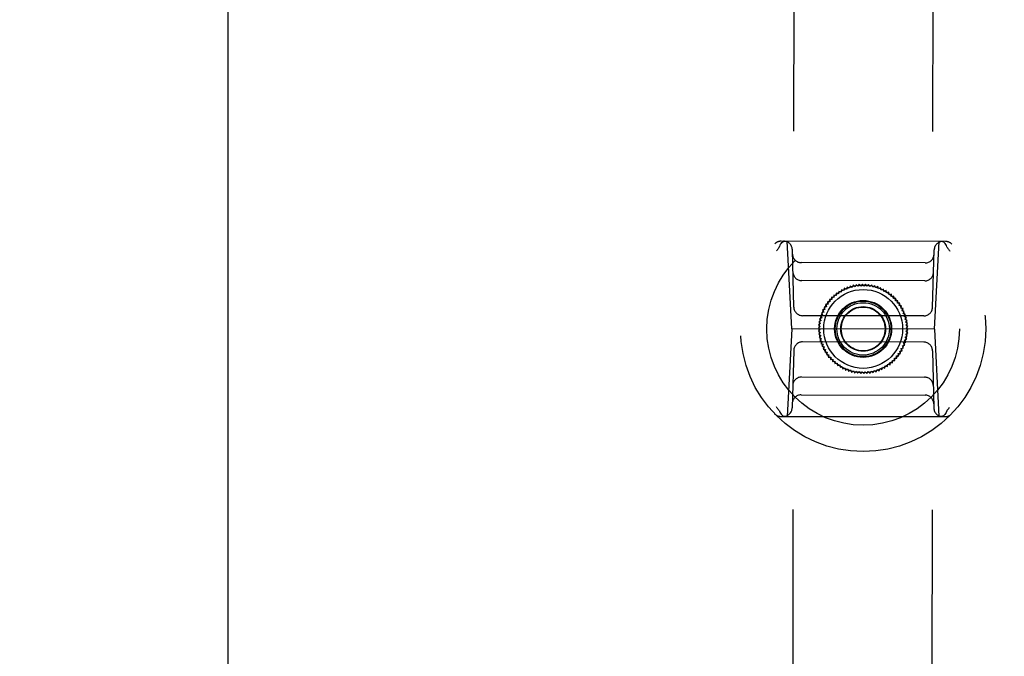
# Model space of a CAD drawing. Header units: inches. Extents: x 0 to 309, y 0 to 200.
# Tile 52 of 109: x 104.29 to 108.72, y 125.91 to 128.77. Entities that reach past the tile are written whole.
import ezdxf

# ---------------------------------------------------------------- set-up
doc = ezdxf.new("R2010")
doc.units = ezdxf.units.IN
doc.header["$LTSCALE"] = 17
doc.header["$MEASUREMENT"] = 0
doc.linetypes.add('HIDDEN', pattern=[0.2, 0.1, -0.1])
doc.layers.get('0').update_dxf_attribs({"linetype": 'CONTINUOUS'})
for name, color, linetype in [('02___PRT_ALL_AXES', 7, 'CONTINUOUS'), ('DEFAULT_2', 8, 'HIDDEN'), ('DIMENSIONS', 7, 'CONTINUOUS')]:
    doc.layers.add(name, color=color, linetype=linetype)
doc.styles.get("Standard").update_dxf_attribs({"font": 'txt', "width": 0.8})
doc.dimstyles.new('DIMSTYLE_3', dxfattribs={"dimtxt": 1.418182, "dimasz": 1.818182, "dimexe": 0.09, "dimexo": 0.07, "dimgap": 0.039, "dimtad": 0, "dimtih": 1, "dimtoh": 1, "dimzin": 4, "dimdsep": 46, "dimtxsty": 'Standard', "dimblk": '_FILLED', "dimblk1": '_FILLED', "dimblk2": '_FILLED', "dimcen": 0.09, "dimadec": 0, "dimazin": 0, "dimtfac": 1, "dimtofl": 0, "dimtmove": 0, "dimatfit": 3, "dimldrblk": '_FILLED', "dimfxl": 0, "dimtolj": 1, "dimtzin": 4, "dimarcsym": 0})

# ---------------------------------------------------------------- blocks, each defined once
blk = doc.blocks.new('_FILLED')
at = {"color": 0, "linetype": 'ByBlock'}
blk.add_solid([(0, 0), (-1, 0.2), (-1, -0.2)], dxfattribs=at)
blk = doc.blocks.new('*D13')
at = {"layer": 'DIMENSIONS', "color": 2, "linetype": 'Continuous'}
for p, q in [((105.2309, 122.9841), (101.5945, 122.9841)), ((108.8559, 122.9841), (112.3707, 122.9841))]:
    blk.add_line(p, q, dxfattribs=at)
at = {"layer": 'DIMENSIONS', "color": 2, "linetype": 'Continuous', "xscale": 1.8181818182, "yscale": 1.8181818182, "zscale": 1.8181818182}
blk.add_blockref('_FILLED', (105.2309, 122.9841), dxfattribs=at)
at = {"layer": 'DIMENSIONS', "color": 2, "linetype": 'Continuous', "xscale": 1.8181818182, "yscale": 1.8181818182, "zscale": 1.8181818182, "rotation": 180}
blk.add_blockref('_FILLED', (108.8559, 122.9841), dxfattribs=at)
at = {"layer": 'DIMENSIONS', "color": 2, "linetype": 'Continuous', "insert": (113.0798, 123.6932), "char_height": 1.41818, "width": 4.538182, "attachment_point": 1, "line_spacing_factor": 0.9}
blk.add_mtext('3.63', dxfattribs=at)

msp = doc.modelspace()

# ---------------------------------------------------------------- linework, layer by layer
at = {"color": 3, "linetype": 'Continuous'}
msp.add_line((105.2309, 69.2367), (105.2309, 131.5287), dxfattribs=at)
at = {"layer": '02___PRT_ALL_AXES', "color": 8, "linetype": 'HIDDEN'}
for p, q in [((107.7307, 101.0704), (107.7774, 130.5704)), ((108.3557, 101.0694), (108.4024, 130.5694))]:
    msp.add_line(p, q, dxfattribs=at)
at = {"layer": 'DEFAULT_2', "color": 8, "linetype": 'HIDDEN'}
for p, q in [((108.4548, 127.7755), (107.7162, 127.7767)), ((107.764, 127.3829), (107.744, 127.7766)), ((107.7732, 127.4803), (107.7668, 127.7382)), ((108.4057, 127.3819), (108.427, 127.7755)), ((108.3969, 127.4793), (108.404, 127.7372)), ((108.3641, 127.6792), (107.8066, 127.6801)), ((108.3618, 127.5985), (107.8086, 127.5994)), ((108.0002, 127.5648), (107.9976, 127.5543)), ((108.0098, 127.56), (108.0002, 127.5648)), ((108.0131, 127.5702), (108.0098, 127.56)), ((108.0224, 127.5648), (108.0131, 127.5702)), ((108.0264, 127.5748), (108.0224, 127.5648)), ((108.0353, 127.5687), (108.0264, 127.5748)), ((108.0399, 127.5784), (108.0353, 127.5687)), ((108.0484, 127.5717), (108.0399, 127.5784)), ((108.0537, 127.5811), (108.0484, 127.5717)), ((108.0617, 127.5738), (108.0537, 127.5811)), ((108.0677, 127.5828), (108.0617, 127.5738)), ((108.0751, 127.575), (108.0677, 127.5828)), ((108.0817, 127.5835), (108.0751, 127.575)), ((108.0885, 127.5752), (108.0817, 127.5835)), ((108.0957, 127.5832), (108.0885, 127.5752)), ((108.102, 127.5744), (108.0957, 127.5832)), ((108.1097, 127.582), (108.102, 127.5744)), ((108.1153, 127.5728), (108.1097, 127.582)), ((108.1236, 127.5797), (108.1153, 127.5728)), ((108.1285, 127.5702), (108.1236, 127.5797)), ((108.1372, 127.5766), (108.1285, 127.5702)), ((108.1415, 127.5667), (108.1372, 127.5766)), ((108.1507, 127.5724), (108.1415, 127.5667)), ((108.1543, 127.5623), (108.1507, 127.5724)), ((108.1637, 127.5674), (108.1543, 127.5623)), ((108.1666, 127.557), (108.1637, 127.5674)), ((108.1765, 127.5614), (108.1666, 127.557)), ((108.1786, 127.5509), (108.1765, 127.5614)), ((107.9429, 127.5248), (107.9441, 127.5141)), ((107.9536, 127.5236), (107.9429, 127.5248)), ((107.9532, 127.5344), (107.9536, 127.5236)), ((107.9638, 127.5324), (107.9532, 127.5344)), ((107.9641, 127.5432), (107.9638, 127.5324)), ((107.9745, 127.5405), (107.9641, 127.5432)), ((107.9756, 127.5512), (107.9745, 127.5405)), ((107.9858, 127.5478), (107.9756, 127.5512)), ((107.9877, 127.5584), (107.9858, 127.5478)), ((107.9976, 127.5543), (107.9877, 127.5584)), ((108.1887, 127.5546), (108.1786, 127.5509)), ((108.1901, 127.5439), (108.1887, 127.5546)), ((108.2005, 127.5469), (108.1901, 127.5439)), ((108.2012, 127.5362), (108.2005, 127.5469)), ((108.2117, 127.5385), (108.2012, 127.5362)), ((108.2116, 127.5277), (108.2117, 127.5385)), ((108.2223, 127.5292), (108.2116, 127.5277)), ((108.2214, 127.5185), (108.2223, 127.5292)), ((108.2322, 127.5193), (108.2214, 127.5185)), ((108.2306, 127.5087), (108.2322, 127.5193)), ((107.9197, 127.482), (107.9091, 127.4802)), ((107.9091, 127.4802), (107.9132, 127.4702)), ((107.9271, 127.4932), (107.9164, 127.4922)), ((107.9164, 127.4922), (107.9197, 127.482)), ((107.9352, 127.504), (107.9245, 127.5037)), ((107.9245, 127.5037), (107.9271, 127.4932)), ((107.9333, 127.5146), (107.9352, 127.504)), ((107.9441, 127.5141), (107.9333, 127.5146)), ((108.2414, 127.5087), (108.2306, 127.5087)), ((108.2391, 127.4982), (108.2414, 127.5087)), ((108.2498, 127.4975), (108.2391, 127.4982)), ((108.2468, 127.4871), (108.2498, 127.4975)), ((108.2574, 127.4857), (108.2468, 127.4871)), ((108.2537, 127.4756), (108.2574, 127.4857)), ((108.2642, 127.4734), (108.2537, 127.4756)), ((108.2598, 127.4636), (108.2642, 127.4734)), ((108.3575, 127.441), (107.8125, 127.4419)), ((107.8987, 127.4326), (107.889, 127.4279)), ((107.889, 127.4279), (107.8957, 127.4195)), ((107.9027, 127.4454), (107.8926, 127.4415)), ((107.8926, 127.4415), (107.8987, 127.4326)), ((107.9075, 127.458), (107.8972, 127.4547)), ((107.8972, 127.4547), (107.9027, 127.4454)), ((107.9132, 127.4702), (107.9027, 127.4677)), ((107.9027, 127.4677), (107.9075, 127.458)), ((108.2701, 127.4607), (108.2598, 127.4636)), ((108.265, 127.4512), (108.2701, 127.4607)), ((108.2751, 127.4476), (108.265, 127.4512)), ((108.2694, 127.4385), (108.2751, 127.4476)), ((108.2792, 127.4341), (108.2694, 127.4385)), ((108.2728, 127.4255), (108.2792, 127.4341)), ((107.8923, 127.3928), (107.8838, 127.3862)), ((107.8838, 127.3862), (107.8921, 127.3793)), ((107.8935, 127.4062), (107.8846, 127.4002)), ((107.8846, 127.4002), (107.8923, 127.3928)), ((107.8957, 127.4195), (107.8863, 127.4142)), ((107.8863, 127.4142), (107.8935, 127.4062)), ((108.2824, 127.4204), (108.2728, 127.4255)), ((108.2754, 127.4122), (108.2824, 127.4204)), ((108.2845, 127.4066), (108.2754, 127.4122)), ((108.277, 127.3989), (108.2845, 127.4066)), ((108.2857, 127.3926), (108.277, 127.3989)), ((108.2777, 127.3854), (108.2857, 127.3926)), ((108.2859, 127.3785), (108.2777, 127.3854)), ((107.764, 127.3829), (107.7428, 126.9892)), ((108.4057, 127.3819), (107.764, 127.3829)), ((107.8921, 127.3793), (107.884, 127.3722)), ((107.884, 127.3722), (107.8928, 127.3659)), ((107.8928, 127.3659), (107.8852, 127.3582)), ((107.8852, 127.3582), (107.8944, 127.3525)), ((107.8944, 127.3525), (107.8874, 127.3443)), ((107.8874, 127.3443), (107.8969, 127.3393)), ((107.8969, 127.3393), (107.8905, 127.3306)), ((108.2741, 127.3453), (108.2835, 127.3506)), ((108.2808, 127.3368), (108.2741, 127.3453)), ((108.2762, 127.3586), (108.2852, 127.3645)), ((108.2835, 127.3506), (108.2762, 127.3586)), ((108.2774, 127.372), (108.2859, 127.3785)), ((108.2852, 127.3645), (108.2774, 127.372)), ((108.4057, 127.3819), (108.4257, 126.9881)), ((108.3573, 127.3229), (107.8123, 127.3238)), ((107.8905, 127.3306), (107.9004, 127.3263)), ((107.9004, 127.3263), (107.8946, 127.3172)), ((107.8946, 127.3172), (107.9047, 127.3136)), ((107.9047, 127.3136), (107.8996, 127.3041)), ((107.8996, 127.3041), (107.91, 127.3012)), ((107.91, 127.3012), (107.9055, 127.2914)), ((108.2565, 127.2946), (108.267, 127.2971)), ((108.2622, 127.3068), (108.2725, 127.31)), ((108.267, 127.2971), (108.2622, 127.3068)), ((108.2671, 127.3193), (108.2771, 127.3233)), ((108.2725, 127.31), (108.2671, 127.3193)), ((108.271, 127.3322), (108.2808, 127.3368)), ((108.2771, 127.3233), (108.271, 127.3322)), ((107.7729, 127.2855), (107.7657, 127.0275)), ((107.9055, 127.2914), (107.9161, 127.2892)), ((107.9161, 127.2892), (107.9123, 127.2791)), ((107.9123, 127.2791), (107.923, 127.2776)), ((107.923, 127.2776), (107.9199, 127.2673)), ((107.9199, 127.2673), (107.9307, 127.2666)), ((107.9307, 127.2666), (107.9284, 127.2561)), ((107.9284, 127.2561), (107.9391, 127.2561)), ((107.9391, 127.2561), (107.9376, 127.2455)), ((108.2345, 127.2608), (108.2453, 127.2611)), ((108.2364, 127.2502), (108.2345, 127.2608)), ((108.2426, 127.2715), (108.2534, 127.2726)), ((108.2453, 127.2611), (108.2426, 127.2715)), ((108.25, 127.2828), (108.2606, 127.2846)), ((108.2534, 127.2726), (108.25, 127.2828)), ((108.2606, 127.2846), (108.2565, 127.2946)), ((108.3966, 127.2845), (108.4029, 127.0265)), ((107.9376, 127.2455), (107.9483, 127.2462)), ((107.9483, 127.2462), (107.9475, 127.2355)), ((107.9475, 127.2355), (107.9581, 127.237)), ((107.9581, 127.237), (107.9581, 127.2263)), ((107.9581, 127.2263), (107.9686, 127.2286)), ((107.9686, 127.2286), (107.9693, 127.2178)), ((107.9693, 127.2178), (107.9796, 127.2208)), ((107.9796, 127.2208), (107.981, 127.2102)), ((107.981, 127.2102), (107.9911, 127.2139)), ((107.9911, 127.2139), (107.9933, 127.2033)), ((107.9933, 127.2033), (108.0031, 127.2078)), ((108.0031, 127.2078), (108.006, 127.1974)), ((108.1696, 127.2), (108.1721, 127.2104)), ((108.1721, 127.2104), (108.1821, 127.2063)), ((108.1821, 127.2063), (108.1839, 127.2169)), ((108.1839, 127.2169), (108.1941, 127.2135)), ((108.1941, 127.2135), (108.1952, 127.2243)), ((108.1952, 127.2243), (108.2057, 127.2216)), ((108.2057, 127.2216), (108.206, 127.2323)), ((108.206, 127.2323), (108.2166, 127.2304)), ((108.2166, 127.2304), (108.2162, 127.2411)), ((108.2162, 127.2411), (108.2269, 127.2399)), ((108.2269, 127.2399), (108.2257, 127.2506)), ((108.2257, 127.2506), (108.2364, 127.2502)), ((107.8079, 127.1663), (108.3611, 127.1654)), ((108.006, 127.1974), (108.0155, 127.2025)), ((108.0155, 127.2025), (108.0191, 127.1923)), ((108.0191, 127.1923), (108.0282, 127.1981)), ((108.0282, 127.1981), (108.0325, 127.1882)), ((108.0325, 127.1882), (108.0412, 127.1946)), ((108.0412, 127.1946), (108.0462, 127.185)), ((108.0462, 127.185), (108.0544, 127.192)), ((108.0544, 127.192), (108.06, 127.1828)), ((108.06, 127.1828), (108.0678, 127.1903)), ((108.0678, 127.1903), (108.074, 127.1816)), ((108.074, 127.1816), (108.0812, 127.1896)), ((108.0812, 127.1896), (108.0881, 127.1813)), ((108.0881, 127.1813), (108.0947, 127.1898)), ((108.0947, 127.1898), (108.1021, 127.182)), ((108.1021, 127.182), (108.1081, 127.191)), ((108.1081, 127.191), (108.116, 127.1837)), ((108.116, 127.1837), (108.1214, 127.193)), ((108.1214, 127.193), (108.1298, 127.1863)), ((108.1298, 127.1863), (108.1345, 127.196)), ((108.1345, 127.196), (108.1434, 127.19)), ((108.1434, 127.19), (108.1474, 127.2)), ((108.1474, 127.2), (108.1566, 127.1945)), ((108.1566, 127.1945), (108.1599, 127.2048)), ((108.1599, 127.2048), (108.1696, 127.2)), ((107.8057, 127.0856), (108.3631, 127.0847)), ((107.7149, 126.9893), (108.4536, 126.9881))]:
    msp.add_line(p, q, dxfattribs=at)
for points in [[(107.7088, 127.7511), (107.7066, 127.7482), (107.7045, 127.7453), (107.7023, 127.7424), (107.7002, 127.7394), (107.6981, 127.7364), (107.696, 127.7334)], [(107.7088, 127.7511), (107.709, 127.7514), (107.7092, 127.7517), (107.7094, 127.752), (107.7096, 127.7524), (107.7097, 127.7527), (107.7098, 127.7531)], [(107.7098, 127.7531), (107.7117, 127.7581), (107.7141, 127.7627), (107.7169, 127.7668), (107.7201, 127.7702), (107.7236, 127.773), (107.7273, 127.775), (107.7312, 127.7762), (107.7352, 127.7766)], [(108.4611, 127.7519), (108.4592, 127.7569), (108.4569, 127.7615), (108.4541, 127.7656), (108.4509, 127.7691), (108.4474, 127.7718), (108.4437, 127.7739), (108.4397, 127.7751), (108.4358, 127.7755)], [(108.4621, 127.7499), (108.4619, 127.7502), (108.4617, 127.7505), (108.4615, 127.7508), (108.4613, 127.7512), (108.4612, 127.7515), (108.4611, 127.7519)], [(108.4621, 127.7499), (108.4643, 127.747), (108.4664, 127.7441), (108.4686, 127.7411), (108.4707, 127.7382), (108.4728, 127.7352), (108.4749, 127.7322)], [(107.7076, 127.0149), (107.7055, 127.0178), (107.7033, 127.0207), (107.7012, 127.0236), (107.6991, 127.0266), (107.697, 127.0295), (107.6949, 127.0325)], [(108.461, 127.0137), (108.4631, 127.0166), (108.4653, 127.0195), (108.4674, 127.0224), (108.4696, 127.0254), (108.4717, 127.0283), (108.4738, 127.0313)], [(107.7076, 127.0149), (107.7078, 127.0146), (107.7081, 127.0142), (107.7082, 127.0139), (107.7084, 127.0136), (107.7085, 127.0132), (107.7087, 127.0129)], [(107.7087, 127.0129), (107.7105, 127.0078), (107.7129, 127.0032), (107.7157, 126.9991), (107.7188, 126.9957), (107.7223, 126.9929), (107.7261, 126.9909), (107.73, 126.9896), (107.734, 126.9892)], [(108.4599, 127.0117), (108.458, 127.0067), (108.4557, 127.002), (108.4529, 126.998), (108.4497, 126.9945), (108.4462, 126.9918), (108.4424, 126.9898), (108.4385, 126.9885), (108.4345, 126.9881)], [(108.461, 127.0137), (108.4607, 127.0134), (108.4605, 127.0131), (108.4603, 127.0127), (108.4602, 127.0124), (108.46, 127.012), (108.4599, 127.0117)]]:
    msp.add_lwpolyline(points, dxfattribs=at)
for radius in [0.5512, 0.4331, 0.1969, 0.1772, 0.128, 0.125, 0.1179, 0.1004, 0.0984]:
    msp.add_circle((108.0849, 127.3824), radius, dxfattribs=at)
for centre, start, end in [((107.7161, 127.7373), 89.9093, 136.0962), ((107.7275, 127.7373), 1.4093, 89.9093), ((108.4434, 127.7361), 89.9093, 178.4093), ((108.4548, 127.7361), 43.7223, 89.9093), ((107.8067, 127.7194), 181.4093, 269.9093), ((108.3641, 127.7186), 269.9093, 358.4093), ((107.8087, 127.6387), 181.4093, 269.9093), ((108.3619, 127.6378), 269.9093, 358.4093), ((107.8125, 127.4812), 181.4093, 269.9093), ((108.3575, 127.4804), 269.9093, 358.4093), ((107.8122, 127.2844), 89.9093, 178.4093), ((108.3572, 127.2835), 1.4093, 89.9093), ((107.8079, 127.1269), 89.9093, 178.4093), ((108.3611, 127.126), 1.4093, 89.9093), ((107.8056, 127.0462), 89.9093, 178.4093), ((108.3631, 127.0453), 1.4093, 89.9093), ((107.715, 127.0286), 223.7223, 269.9093), ((107.7264, 127.0286), 269.9093, 358.4093), ((108.4423, 127.0275), 181.4093, 269.9093), ((108.4536, 127.0275), 269.9093, 316.0962)]:
    msp.add_arc(centre, 0.0394, start, end, dxfattribs=at)

# ---------------------------------------------------------------- dimensions: what is measured, and where the dimension line sits
at = {"layer": 'DIMENSIONS', "color": 2, "linetype": 'Continuous'}
dim = msp.add_linear_dim(base=(105.2309076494, 122.9841376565), p1=(108.8559076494, 130.5076903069), p2=(105.2309076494, 69.2666903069), angle=180, dimstyle='DIMSTYLE_3', dxfattribs=at)
dim.commit()
dim.dimension.update_dxf_attribs({"geometry": '*D13', "text_midpoint": (115.3488515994, 122.9841376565), "dimtype": 160})

doc.saveas('drawing.dxf')
